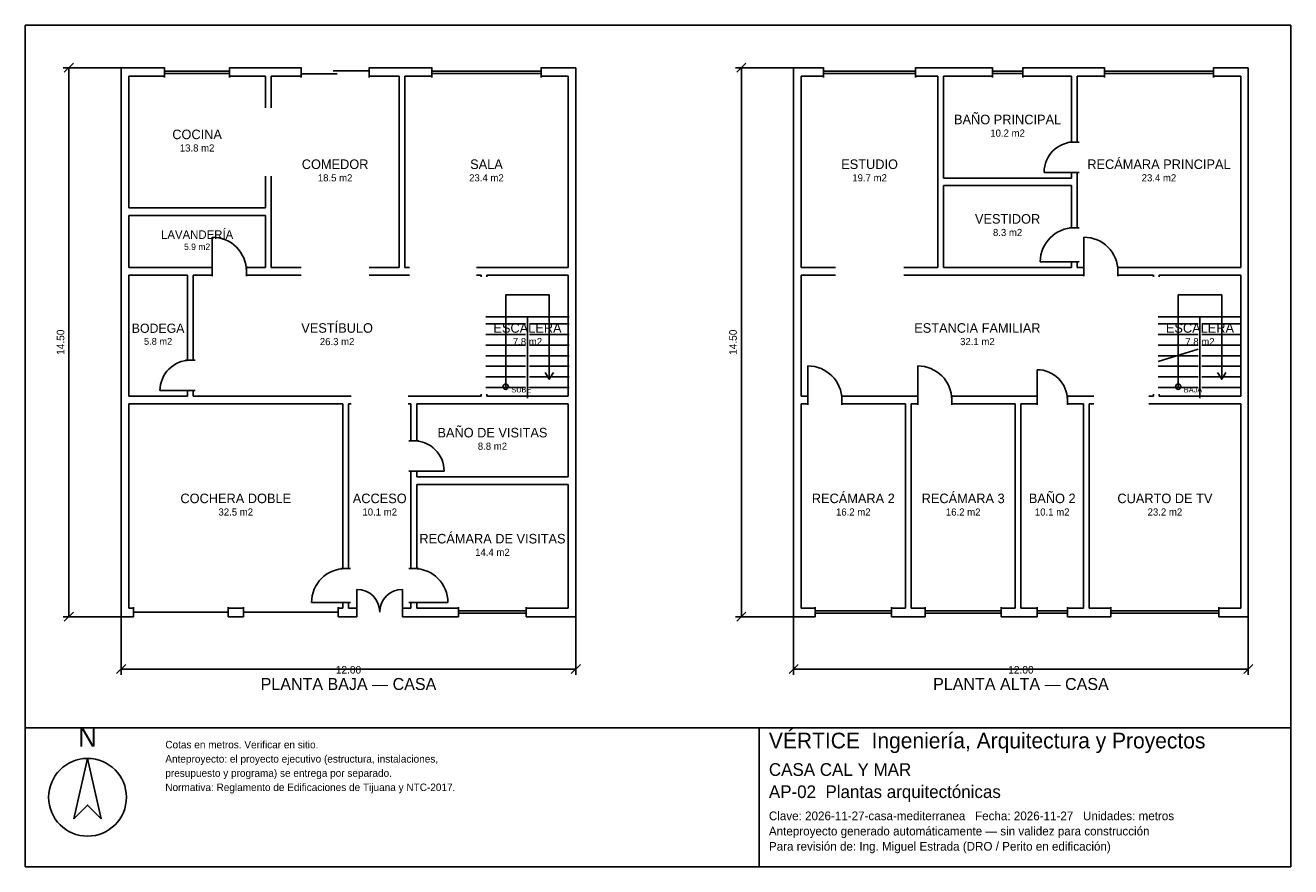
# Model space of a CAD drawing. Header units: metres. Extents: x -2.7 to 30.7, y -6.7 to 15.5.
import ezdxf
from ezdxf.enums import TextEntityAlignment as Align

# ---------------------------------------------------------------- set-up
doc = ezdxf.new("R2010")
doc.units = ezdxf.units.M
doc.header["$LTSCALE"] = 0.5
for name, color, linetype in [('A-AREA', 252, 'CONTINUOUS'), ('A-ESCALERA', 6, 'CONTINUOUS'), ('A-MUROS', 7, 'CONTINUOUS'), ('A-PUERTAS', 2, 'CONTINUOUS'), ('A-TEXTO', 3, 'CONTINUOUS'), ('A-VANOS', 4, 'CONTINUOUS'), ('COTAS', 8, 'CONTINUOUS'), ('LAMINA', 9, 'CONTINUOUS'), ('T-TITULO', 3, 'CONTINUOUS')]:
    doc.layers.add(name, color=color, linetype=linetype)
doc.styles.get("Standard").update_dxf_attribs({"font": 'txt', "width": 0.9})

msp = doc.modelspace()

# ---------------------------------------------------------------- linework, layer by layer
at = {"layer": 'A-ESCALERA'}
for p, q in [((9.5, 7.8), (11.7, 7.8)), ((10.6, 5.65), (10.6, 7.8)), ((27.25, 7.8), (29.45, 7.8)), ((28.35, 5.65), (28.35, 7.8)), ((9.5, 7.61), (10.55, 7.61)), ((10.65, 7.61), (11.7, 7.61)), ((27.25, 7.61), (28.3, 7.61)), ((28.4, 7.61), (29.45, 7.61)), ((9.5, 7.33), (10.55, 7.33)), ((9.5, 7.05), (10.55, 7.05)), ((10.65, 7.33), (11.7, 7.33)), ((10.65, 7.05), (11.7, 7.05)), ((27.25, 7.33), (28.3, 7.33)), ((27.25, 7.05), (28.3, 7.05)), ((28.4, 7.33), (29.45, 7.33)), ((28.4, 7.05), (29.45, 7.05)), ((9.5, 6.77), (10.55, 6.77)), ((10.65, 6.77), (11.7, 6.77)), ((27.25, 6.6175), (28.3, 6.94)), ((27.25, 6.77), (28.3, 6.77)), ((28.4, 6.77), (29.45, 6.77)), ((9.5, 6.49), (10.55, 6.49)), ((10.65, 6.49), (11.7, 6.49)), ((27.25, 6.49), (28.3, 6.49)), ((28.4, 6.49), (29.45, 6.49)), ((9.5, 6.21), (10.55, 6.21)), ((10.65, 6.21), (11.7, 6.21)), ((27.25, 6.21), (28.3, 6.21)), ((28.4, 6.21), (29.45, 6.21)), ((9.5, 5.93), (10.55, 5.93)), ((10.65, 5.93), (11.7, 5.93)), ((27.25, 5.93), (28.3, 5.93)), ((28.4, 5.93), (29.45, 5.93))]:
    msp.add_line(p, q, dxfattribs=at)
for points in [[(10.025, 5.95), (10.025, 8.375), (11.175, 8.375), (11.175, 6.15)], [(27.775, 5.95), (27.775, 8.375), (28.925, 8.375), (28.925, 6.15)], [(11.067, 6.33), (11.175, 6.15), (11.283, 6.33)], [(28.817, 6.33), (28.925, 6.15), (29.033, 6.33)]]:
    msp.add_lwpolyline(points, dxfattribs=at)
for centre in [(10.025, 5.95), (27.775, 5.95)]:
    msp.add_circle(centre, 0.07, dxfattribs=at)
at = {"layer": 'A-MUROS'}
for p, q in [((-0.125, 14.375), (1.021, 14.375)), ((-0.125, -0.125), (-0.125, 14.375)), ((1.021, 14.12), (1.021, 14.38)), ((2.739, 14.12), (2.739, 14.38)), ((2.739, 14.375), (4.622, 14.375)), ((4.622, 14.12), (4.622, 14.38)), ((6.423, 14.12), (6.423, 14.38)), ((6.423, 14.375), (8.078, 14.375)), ((8.078, 14.12), (8.078, 14.38)), ((10.957, 14.12), (10.957, 14.38)), ((10.957, 14.375), (11.875, 14.375)), ((11.875, -0.125), (11.875, 14.375)), ((17.625, 14.375), (18.414, 14.375)), ((17.625, -0.125), (17.625, 14.375)), ((18.414, 14.12), (18.414, 14.38)), ((20.846, 14.12), (20.846, 14.38)), ((20.846, 14.375), (22.872, 14.375)), ((22.872, 14.12), (22.872, 14.38)), ((23.673, 14.12), (23.673, 14.38)), ((23.673, 14.375), (25.828, 14.375)), ((25.828, 14.12), (25.828, 14.38)), ((28.707, 14.12), (28.707, 14.38)), ((28.707, 14.375), (29.625, 14.375)), ((29.625, -0.125), (29.625, 14.375)), ((0.075, 14.15), (1.021, 14.15)), ((0.075, 10.675), (0.075, 14.15)), ((2.739, 14.15), (3.685, 14.15)), ((3.685, 13.312), (3.685, 14.15)), ((3.835, 14.15), (4.622, 14.15)), ((3.835, 13.312), (3.835, 14.15)), ((6.423, 14.15), (7.21, 14.15)), ((7.21, 9.1), (7.21, 14.15)), ((7.36, 14.15), (8.078, 14.15)), ((7.36, 9.1), (7.36, 14.15)), ((10.957, 14.15), (11.675, 14.15)), ((11.675, 9.1), (11.675, 14.15)), ((17.825, 14.15), (18.414, 14.15)), ((17.825, 9.1), (17.825, 14.15)), ((20.846, 14.15), (21.435, 14.15)), ((21.435, 9.1), (21.435, 14.15)), ((21.585, 14.15), (22.872, 14.15)), ((21.585, 11.462), (21.585, 14.15)), ((23.673, 14.15), (24.96, 14.15)), ((24.96, 12.412), (24.96, 14.15)), ((25.11, 14.15), (25.828, 14.15)), ((25.11, 12.412), (25.11, 14.15)), ((28.707, 14.15), (29.425, 14.15)), ((29.425, 9.1), (29.425, 14.15)), ((24.905, 12.412), (25.165, 12.412)), ((3.685, 10.675), (3.685, 11.512)), ((3.835, 9.1), (3.835, 11.512)), ((21.585, 11.462), (24.96, 11.462)), ((24.905, 11.612), (25.165, 11.612)), ((24.96, 11.462), (24.96, 11.612)), ((25.11, 10.15), (25.11, 11.612)), ((21.585, 11.263), (24.96, 11.263)), ((21.585, 9.1), (21.585, 11.263)), ((24.96, 10.15), (24.96, 11.263)), ((0.075, 10.675), (3.685, 10.675)), ((0.075, 10.475), (3.685, 10.475)), ((0.075, 9.1), (0.075, 10.475)), ((3.685, 9.1), (3.685, 10.475)), ((24.905, 10.15), (25.165, 10.15)), ((0.075, 9.1), (2.28, 9.1)), ((2.28, 8.87), (2.28, 9.13)), ((3.18, 8.87), (3.18, 9.13)), ((3.18, 9.1), (3.685, 9.1)), ((3.835, 9.1), (4.622, 9.1)), ((6.423, 9.1), (7.21, 9.1)), ((7.36, 9.1), (7.485, 9.1)), ((9.25, 9.1), (11.675, 9.1)), ((17.825, 9.1), (18.73, 9.1)), ((20.53, 9.1), (21.435, 9.1)), ((21.585, 9.1), (24.96, 9.1)), ((24.905, 9.25), (25.165, 9.25)), ((24.96, 9.1), (24.96, 9.25)), ((25.11, 9.1), (25.11, 9.25)), ((25.11, 9.1), (25.285, 9.1)), ((25.285, 8.87), (25.285, 9.13)), ((26.185, 8.87), (26.185, 9.13)), ((26.185, 9.1), (29.425, 9.1)), ((0.075, 8.9), (1.625, 8.9)), ((0.075, 5.7), (0.075, 8.9)), ((1.625, 6.65), (1.625, 8.9)), ((1.775, 8.9), (2.28, 8.9)), ((1.775, 6.65), (1.775, 8.9)), ((3.18, 8.9), (4.622, 8.9)), ((6.423, 8.9), (7.485, 8.9)), ((9.25, 8.9), (9.375, 8.9)), ((9.375, 8.85), (9.375, 8.9)), ((9.525, 8.9), (11.675, 8.9)), ((9.525, 8.85), (9.525, 8.9)), ((11.675, 5.7), (11.675, 8.9)), ((17.825, 8.9), (18.73, 8.9)), ((17.825, 5.7), (17.825, 8.9)), ((20.53, 8.9), (25.285, 8.9)), ((26.185, 8.9), (27.125, 8.9)), ((27.125, 8.85), (27.125, 8.9)), ((27.275, 8.9), (29.425, 8.9)), ((27.275, 8.85), (27.275, 8.9)), ((29.425, 5.7), (29.425, 8.9)), ((1.57, 6.65), (1.83, 6.65)), ((0.075, 5.7), (1.625, 5.7)), ((1.57, 5.85), (1.83, 5.85)), ((1.625, 5.7), (1.625, 5.85)), ((1.775, 5.7), (1.775, 5.85)), ((1.775, 5.7), (5.95, 5.7)), ((7.45, 5.7), (9.375, 5.7)), ((9.375, 5.7), (9.375, 5.75)), ((9.525, 5.7), (9.525, 5.75)), ((9.525, 5.7), (11.675, 5.7)), ((17.825, 5.7), (18, 5.7)), ((18, 5.47), (18, 5.73)), ((18.9, 5.47), (18.9, 5.73)), ((18.9, 5.7), (20.9, 5.7)), ((20.9, 5.47), (20.9, 5.73)), ((21.8, 5.47), (21.8, 5.73)), ((21.8, 5.7), (24.05, 5.7)), ((24.05, 5.47), (24.05, 5.73)), ((24.85, 5.47), (24.85, 5.73)), ((24.85, 5.7), (25.55, 5.7)), ((27, 5.7), (27.125, 5.7)), ((27.125, 5.7), (27.125, 5.75)), ((27.275, 5.7), (27.275, 5.75)), ((27.275, 5.7), (29.425, 5.7)), ((0.075, 5.5), (5.725, 5.5)), ((0.075, 0.1), (0.075, 5.5)), ((5.725, 1.15), (5.725, 5.5)), ((5.875, 5.5), (5.95, 5.5)), ((5.875, 1.15), (5.875, 5.5)), ((7.45, 5.5), (7.525, 5.5)), ((7.525, 4.522), (7.525, 5.5)), ((7.675, 5.5), (11.675, 5.5)), ((7.675, 4.522), (7.675, 5.5)), ((11.675, 3.572), (11.675, 5.5)), ((17.825, 5.5), (18, 5.5)), ((17.825, 0.1), (17.825, 5.5)), ((18.9, 5.5), (20.575, 5.5)), ((20.575, 0.1), (20.575, 5.5)), ((20.725, 5.5), (20.9, 5.5)), ((20.725, 0.1), (20.725, 5.5)), ((21.8, 5.5), (23.475, 5.5)), ((23.475, 0.1), (23.475, 5.5)), ((23.625, 5.5), (24.05, 5.5)), ((23.625, 0.1), (23.625, 5.5)), ((24.85, 5.5), (25.275, 5.5)), ((25.275, 0.1), (25.275, 5.5)), ((25.425, 5.5), (25.55, 5.5)), ((25.425, 0.1), (25.425, 5.5)), ((27, 5.5), (29.425, 5.5)), ((29.425, 0.1), (29.425, 5.5)), ((7.47, 4.522), (7.73, 4.522)), ((7.47, 3.722), (7.73, 3.722)), ((7.525, 1.15), (7.525, 3.722)), ((7.675, 3.572), (7.675, 3.722)), ((7.675, 3.572), (11.675, 3.572)), ((7.675, 3.372), (11.675, 3.372)), ((7.675, 1.15), (7.675, 3.372)), ((11.675, 0.1), (11.675, 3.372)), ((5.67, 1.15), (5.93, 1.15)), ((7.47, 1.15), (7.73, 1.15)), ((0.075, 0.1), (0.2, 0.1)), ((0.2, -0.13), (0.2, 0.13)), ((2.7, -0.13), (2.7, 0.13)), ((2.7, 0.1), (3.1, 0.1)), ((3.1, -0.13), (3.1, 0.13)), ((5.6, -0.13), (5.6, 0.13)), ((5.6, 0.1), (5.725, 0.1)), ((5.67, 0.25), (5.93, 0.25)), ((5.725, 0.1), (5.725, 0.25)), ((5.875, 0.1), (5.875, 0.25)), ((5.875, 0.1), (6.1, 0.1)), ((6.1, -0.13), (6.1, 0.13)), ((7.3, -0.13), (7.3, 0.13)), ((7.3, 0.1), (7.525, 0.1)), ((7.47, 0.25), (7.73, 0.25)), ((7.525, 0.1), (7.525, 0.25)), ((7.675, 0.1), (7.675, 0.25)), ((7.675, 0.1), (8.781, 0.1)), ((8.781, -0.13), (8.781, 0.13)), ((10.569, -0.13), (10.569, 0.13)), ((10.569, 0.1), (11.675, 0.1)), ((17.825, 0.1), (18.195, 0.1)), ((18.195, -0.13), (18.195, 0.13)), ((20.205, -0.13), (20.205, 0.13)), ((20.205, 0.1), (20.575, 0.1)), ((20.725, 0.1), (21.095, 0.1)), ((21.095, -0.13), (21.095, 0.13)), ((23.105, -0.13), (23.105, 0.13)), ((23.105, 0.1), (23.475, 0.1)), ((23.625, 0.1), (24.05, 0.1)), ((24.05, -0.13), (24.05, 0.13)), ((24.85, -0.13), (24.85, 0.13)), ((24.85, 0.1), (25.275, 0.1)), ((25.425, 0.1), (25.998, 0.1)), ((25.998, -0.13), (25.998, 0.13)), ((28.852, -0.13), (28.852, 0.13)), ((28.852, 0.1), (29.425, 0.1)), ((-0.125, -0.125), (0.2, -0.125)), ((2.7, -0.125), (3.1, -0.125)), ((5.6, -0.125), (6.1, -0.125)), ((7.3, -0.125), (8.781, -0.125)), ((10.569, -0.125), (11.875, -0.125)), ((17.625, -0.125), (18.195, -0.125)), ((20.205, -0.125), (21.095, -0.125)), ((23.105, -0.125), (24.05, -0.125)), ((24.85, -0.125), (25.998, -0.125)), ((28.852, -0.125), (29.625, -0.125))]:
    msp.add_line(p, q, dxfattribs=at)
at = {"layer": 'A-PUERTAS'}
for p, q in [((25.035, 11.612), (24.235, 11.612)), ((2.28, 9), (2.28, 9.9)), ((25.285, 9), (25.285, 9.9)), ((25.035, 9.25), (24.135, 9.25)), ((18, 5.6), (18, 6.5)), ((20.9, 5.6), (20.9, 6.5)), ((24.05, 5.6), (24.05, 6.4)), ((1.7, 5.85), (0.9, 5.85)), ((7.6, 3.722), (8.4, 3.722)), ((6.1, 0), (6.1, 0.6)), ((7.3, 0), (7.3, 0.6)), ((5.8, 0.25), (4.9, 0.25)), ((7.6, 0.25), (8.5, 0.25))]:
    msp.add_line(p, q, dxfattribs=at)
for centre, radius, start, end in [((25.035, 11.612), 0.8, 90, 180), ((25.035, 9.25), 0.9, 90, 180), ((2.28, 9), 0.9, 0, 90), ((25.285, 9), 0.9, 0, 90), ((1.7, 5.85), 0.8, 90, 180), ((18, 5.6), 0.9, 0, 90), ((20.9, 5.6), 0.9, 0, 90), ((24.05, 5.6), 0.8, 0, 90), ((7.6, 3.722), 0.8, 0, 90), ((5.8, 0.25), 0.9, 90, 180), ((7.6, 0.25), 0.9, 0, 90), ((6.1, 0), 0.6, 0, 90), ((7.3, 0), 0.6, 90, 180)]:
    msp.add_arc(centre, radius, start, end, dxfattribs=at)
at = {"layer": 'A-VANOS'}
for p, q in [((1.021, 14.28), (2.739, 14.28)), ((1.021, 14.22), (2.739, 14.22)), ((4.622, 14.21), (5.5725, 14.21)), ((5.4725, 14.29), (6.423, 14.29)), ((8.078, 14.28), (10.957, 14.28)), ((8.078, 14.22), (10.957, 14.22)), ((18.414, 14.28), (20.846, 14.28)), ((18.414, 14.22), (20.846, 14.22)), ((22.872, 14.28), (23.673, 14.28)), ((22.872, 14.22), (23.673, 14.22)), ((25.828, 14.28), (28.707, 14.28)), ((25.828, 14.22), (28.707, 14.22)), ((0.2, 0), (2.7, 0)), ((3.1, 0), (5.6, 0)), ((8.781, 0.03), (10.569, 0.03)), ((18.195, 0.03), (20.205, 0.03)), ((21.095, 0.03), (23.105, 0.03)), ((24.05, 0.03), (24.85, 0.03)), ((25.998, 0.03), (28.852, 0.03)), ((8.781, -0.03), (10.569, -0.03)), ((18.195, -0.03), (20.205, -0.03)), ((21.095, -0.03), (23.105, -0.03)), ((24.05, -0.03), (24.85, -0.03)), ((25.998, -0.03), (28.852, -0.03))]:
    msp.add_line(p, q, dxfattribs=at)
at = {"layer": 'COTAS'}
for p, q in [((-0.125, 14.375), (-1.655, 14.375)), ((-1.625, 14.255), (-1.385, 14.495)), ((-1.505, -0.125), (-1.505, 14.375)), ((17.625, 14.375), (16.095, 14.375)), ((16.125, 14.255), (16.365, 14.495)), ((16.245, -0.125), (16.245, 14.375)), ((-0.125, -0.125), (-1.655, -0.125)), ((-1.625, -0.245), (-1.385, -0.005)), ((-0.125, -0.125), (-0.125, -1.655)), ((11.875, -0.125), (11.875, -1.655)), ((17.625, -0.125), (16.095, -0.125)), ((16.125, -0.245), (16.365, -0.005)), ((17.625, -0.125), (17.625, -1.655)), ((29.625, -0.125), (29.625, -1.655)), ((-0.245, -1.625), (-0.005, -1.385)), ((-0.125, -1.505), (11.875, -1.505)), ((11.755, -1.625), (11.995, -1.385)), ((17.505, -1.625), (17.745, -1.385)), ((17.625, -1.505), (29.625, -1.505)), ((29.505, -1.625), (29.745, -1.385))]:
    msp.add_line(p, q, dxfattribs=at)
at = {"layer": 'LAMINA'}
msp.add_line((16.717, -6.7247), (16.717, -3.0583), dxfattribs=at)
for points in [[(-2.655, -3.0583), (30.745, -3.0583), (30.745, 15.495), (-2.655, 15.495)], [(-2.655, -6.7247), (30.745, -6.7247), (30.745, -3.0583), (-2.655, -3.0583)], [(-1.0124, -3.8649), (-1.3718, -5.4562), (-1.0124, -5.0969), (-0.6531, -5.4562)]]:
    msp.add_lwpolyline(points, close=True, dxfattribs=at)
msp.add_circle((-1.0124, -4.8915), 1.0266, dxfattribs=at)

# ---------------------------------------------------------------- texts
at = {"layer": 'A-AREA'}
for s, height, p in [('10.2 m2', 0.189, (23.2725, 12.554)), ('13.8 m2', 0.189, (1.88, 12.1605)), ('18.5 m2', 0.189, (5.5225, 11.373)), ('23.4 m2', 0.189, (9.5175, 11.373)), ('19.7 m2', 0.189, (19.63, 11.373)), ('23.4 m2', 0.189, (27.2675, 11.373)), ('8.3 m2', 0.189, (23.2725, 9.9295)), ('5.9 m2', 0.1688, (1.88, 9.5625)), ('5.8 m2', 0.1821, (0.85, 7.0571)), ('26.3 m2', 0.189, (5.575, 7.048)), ('7.8 m2', 0.189, (10.6, 7.048)), ('32.1 m2', 0.189, (22.475, 7.048)), ('7.8 m2', 0.189, (28.35, 7.048)), ('8.8 m2', 0.189, (9.675, 4.284)), ('32.5 m2', 0.189, (2.9, 2.548)), ('10.1 m2', 0.189, (6.7, 2.548)), ('16.2 m2', 0.189, (19.2, 2.548)), ('16.2 m2', 0.189, (22.1, 2.548)), ('10.1 m2', 0.189, (24.45, 2.548)), ('23.2 m2', 0.189, (27.425, 2.548)), ('14.4 m2', 0.189, (9.675, 1.484))]:
    msp.add_text(s, height=height, dxfattribs=at).set_placement(p, align=Align.CENTER)
at = {"layer": 'A-ESCALERA'}
for s, p in [('SUBE', (10.175, 5.8)), ('BAJA', (27.925, 5.8))]:
    msp.add_text(s, height=0.14, dxfattribs=at).set_placement(p)
at = {"layer": 'A-TEXTO'}
for s, height, p in [('BAÑO PRINCIPAL', 0.252, (23.2725, 12.8816)), ('COCINA', 0.252, (1.88, 12.4881)), ('RECÁMARA PRINCIPAL', 0.252, (27.2675, 11.7006)), ('COMEDOR', 0.252, (5.5225, 11.7006)), ('SALA', 0.252, (9.5175, 11.7006)), ('ESTUDIO', 0.252, (19.63, 11.7006)), ('VESTIDOR', 0.252, (23.2725, 10.2571)), ('LAVANDERÍA', 0.225, (1.88, 9.855)), ('VESTÍBULO', 0.252, (5.575, 7.3756)), ('BODEGA', 0.2429, (0.85, 7.3729)), ('ESCALERA', 0.252, (10.6, 7.3756)), ('ESTANCIA FAMILIAR', 0.252, (22.475, 7.3756)), ('ESCALERA', 0.252, (28.35, 7.3756)), ('BAÑO DE VISITAS', 0.252, (9.675, 4.6116)), ('COCHERA DOBLE', 0.252, (2.9, 2.8756)), ('ACCESO', 0.252, (6.7, 2.8756)), ('RECÁMARA 2', 0.252, (19.2, 2.8756)), ('RECÁMARA 3', 0.252, (22.1, 2.8756)), ('BAÑO 2', 0.252, (24.45, 2.8756)), ('CUARTO DE TV', 0.252, (27.425, 2.8756)), ('RECÁMARA DE VISITAS', 0.252, (9.675, 1.8116))]:
    msp.add_text(s, height=height, dxfattribs=at).set_placement(p, align=Align.CENTER)
at = {"layer": 'COTAS'}
for p in [(-1.625, 7.125), (16.125, 7.125)]:
    msp.add_text('14.50', height=0.2, rotation=90, dxfattribs=at).set_placement(p, align=Align.CENTER)
for p in [(5.875, -1.625), (23.625, -1.625)]:
    msp.add_text('12.00', height=0.2, dxfattribs=at).set_placement(p, align=Align.CENTER)
at = {"layer": 'LAMINA'}
msp.add_text('N', height=0.5133, dxfattribs=at).set_placement((-1.0124, -3.557), align=Align.CENTER)
for s, height, p in [('VÉRTICE  Ingeniería, Arquitectura y Proyectos', 0.4145, (16.9721, -3.6003)), ('Cotas en metros. Verificar en sitio.', 0.1977, (1.0407, -3.6003)), ('Anteproyecto: el proyecto ejecutivo (estructura, instalaciones,', 0.1977, (1.0407, -3.9759)), ('CASA CAL Y MAR', 0.3348, (16.9721, -4.3256)), ('presupuesto y programa) se entrega por separado.', 0.1977, (1.0407, -4.3515)), ('Normativa: Reglamento de Edificaciones de Tijuana y NTC-2017.', 0.1977, (1.0407, -4.727)), ('AP-02  Plantas arquitectónicas', 0.3348, (16.9721, -4.9115)), ('Clave: 2026-11-27-casa-mediterranea   Fecha: 2026-11-27   Unidades: metros', 0.2295, (16.9721, -5.4973)), ('Anteproyecto generado automáticamente — sin validez para construcción', 0.2295, (16.9721, -5.899)), ('Para revisión de: Ing. Miguel Estrada (DRO / Perito en edificación)', 0.2295, (16.9721, -6.3007))]:
    msp.add_text(s, height=height, dxfattribs=at).set_placement(p)
at = {"layer": 'T-TITULO'}
for s, p in [('PLANTA BAJA — CASA', (5.875, -2.0583)), ('PLANTA ALTA — CASA', (23.625, -2.0583))]:
    msp.add_text(s, height=0.3167, dxfattribs=at).set_placement(p, align=Align.CENTER)

doc.saveas('drawing.dxf')
